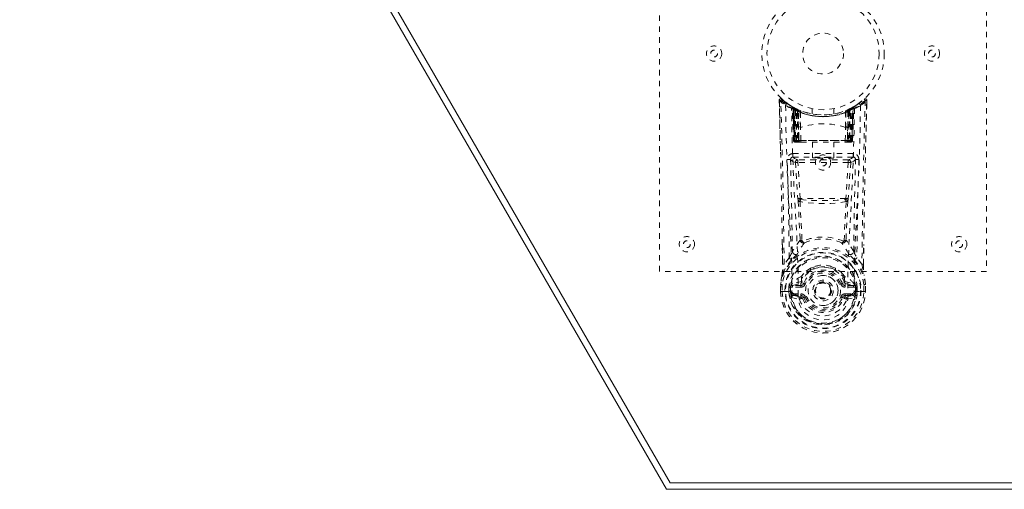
# Model space of a CAD drawing. Header units: inches. Extents: x 3.6 to 63.1, y 18.2 to 38.8.
# Tile 1 of 5: x 3.6 to 21.7, y 18.2 to 26.8. Entities that reach past the tile are written whole.
import ezdxf

# ---------------------------------------------------------------- set-up
doc = ezdxf.new("R2010")
doc.units = ezdxf.units.IN
doc.header["$MEASUREMENT"] = 0
doc.linetypes.add('SLD-Dashed', pattern=[0.075, 0.05, -0.025])
doc.linetypes.add('SLD-Solid', pattern=[0])

msp = doc.modelspace()

# ---------------------------------------------------------------- linework, layer by layer
at = {"color": 7, "linetype": 'SLD-Solid', "lineweight": 15}
for p, q in [((15.48, 18.205), (3.605, 38.773)), ((3.809, 38.655), (15.548, 18.323)), ((15.548, 18.323), (3.809, 38.655)), ((15.548, 18.323), (51.161, 18.323)), ((51.161, 18.323), (15.548, 18.323)), ((51.23, 18.205), (15.48, 18.205))]:
    msp.add_line(p, q, dxfattribs=at)
at = {"color": 7, "linetype": 'SLD-Dashed', "lineweight": 0}
for p, q in [((15.355, 22.205), (15.355, 30.205)), ((21.355, 30.205), (21.355, 22.205)), ((17.55, 25.295), (17.549, 25.345)), ((17.551, 25.345), (17.552, 25.295)), ((17.573, 24.421), (17.553, 25.338)), ((19.157, 25.299), (19.159, 25.345)), ((19.159, 25.298), (19.16, 25.345)), ((17.789, 25.229), (17.776, 25.237)), ((17.795, 25.225), (17.782, 25.232)), ((17.789, 25.229), (17.789, 25.229)), ((17.804, 25.204), (17.791, 25.212)), ((17.812, 24.609), (17.791, 25.212)), ((17.792, 25.227), (17.792, 25.227)), ((17.804, 25.204), (17.825, 24.609)), ((17.825, 24.609), (17.804, 25.204)), ((17.804, 25.204), (17.804, 25.204)), ((17.807, 25.219), (17.807, 25.219)), ((17.872, 25.186), (17.807, 25.219)), ((17.823, 25.197), (17.843, 24.605)), ((17.889, 25.16), (17.823, 25.194)), ((17.843, 24.609), (17.823, 25.194)), ((17.851, 25.164), (17.863, 25.19)), ((17.851, 25.164), (17.851, 24.609)), ((17.869, 25.155), (17.851, 25.164)), ((17.864, 25.157), (17.883, 25.149)), ((17.865, 24.609), (17.864, 25.157)), ((17.869, 25.155), (17.881, 25.181)), ((17.869, 24.609), (17.869, 25.155)), ((17.874, 25.185), (17.872, 25.186)), ((17.881, 25.181), (17.874, 25.185)), ((17.883, 25.149), (17.895, 25.175)), ((17.883, 25.149), (17.883, 24.609)), ((17.902, 25.141), (17.883, 25.149)), ((17.883, 25.149), (17.883, 24.609)), ((17.889, 25.16), (17.891, 25.159)), ((17.908, 24.609), (17.889, 25.16)), ((17.891, 25.159), (17.908, 24.659)), ((17.894, 25.175), (17.913, 25.167)), ((17.902, 25.141), (17.913, 25.167)), ((17.902, 24.609), (17.902, 25.141)), ((17.94, 25.128), (17.936, 25.129)), ((17.938, 24.852), (17.936, 25.129)), ((17.944, 25.154), (17.94, 25.156)), ((18.155, 25.194), (18.155, 25.097)), ((18.555, 25.097), (18.555, 25.194)), ((18.77, 25.156), (18.765, 25.154)), ((18.773, 25.129), (18.769, 25.128)), ((18.773, 25.129), (18.771, 24.852)), ((18.796, 25.167), (18.815, 25.175)), ((18.82, 25.16), (18.801, 24.609)), ((18.801, 24.659), (18.819, 25.159)), ((18.827, 25.149), (18.808, 25.141)), ((18.808, 25.141), (18.808, 24.609)), ((18.819, 25.159), (18.82, 25.16)), ((18.887, 25.194), (18.82, 25.16)), ((18.826, 25.149), (18.845, 25.157)), ((18.826, 24.609), (18.827, 25.149)), ((18.826, 24.609), (18.826, 25.149)), ((18.833, 25.183), (18.845, 25.157)), ((18.837, 25.186), (18.836, 25.185)), ((18.902, 25.219), (18.837, 25.186)), ((18.859, 25.164), (18.84, 25.155)), ((18.84, 25.155), (18.84, 24.609)), ((18.845, 25.157), (18.845, 24.609)), ((18.858, 24.609), (18.859, 25.164)), ((18.864, 24.605), (18.886, 25.197)), ((18.866, 24.609), (18.887, 25.194)), ((18.905, 25.204), (18.884, 24.609)), ((18.884, 24.609), (18.905, 25.204)), ((18.898, 24.609), (18.919, 25.212)), ((18.902, 25.219), (18.902, 25.219)), ((18.919, 25.212), (18.905, 25.204)), ((18.905, 25.204), (18.905, 25.204)), ((18.917, 25.227), (18.917, 25.227)), ((18.933, 25.237), (18.92, 25.229)), ((18.92, 25.229), (18.92, 25.229)), ((19.027, 25.3), (19.009, 25.281)), ((17.94, 25.128), (17.943, 24.85)), ((18.767, 24.85), (18.769, 25.128)), ((17.941, 24.85), (17.943, 24.85)), ((17.948, 24.606), (17.941, 24.85)), ((18.762, 24.606), (18.768, 24.85)), ((18.767, 24.85), (18.768, 24.85)), ((17.812, 24.609), (17.825, 24.609)), ((17.843, 24.609), (17.908, 24.609)), ((17.851, 24.609), (17.869, 24.609)), ((17.883, 24.609), (17.865, 24.609)), ((18.84, 24.609), (17.869, 24.609)), ((17.883, 24.609), (17.902, 24.609)), ((17.883, 24.609), (18.826, 24.609)), ((18.808, 24.609), (17.902, 24.609)), ((17.909, 24.609), (17.908, 24.609)), ((17.909, 24.609), (17.909, 24.607)), ((18.801, 24.609), (18.8, 24.609)), ((18.8, 24.607), (18.8, 24.609)), ((18.801, 24.609), (18.866, 24.609)), ((18.808, 24.609), (18.826, 24.609)), ((18.845, 24.609), (18.826, 24.609)), ((18.84, 24.609), (18.858, 24.609)), ((18.866, 24.609), (18.866, 24.609)), ((18.884, 24.609), (18.898, 24.609)), ((17.852, 24.58), (17.865, 24.58)), ((17.855, 24.58), (17.865, 24.58)), ((17.873, 24.58), (17.864, 24.581)), ((17.865, 24.58), (17.866, 24.58)), ((17.873, 24.58), (17.931, 24.58)), ((17.924, 24.58), (17.902, 24.58)), ((17.938, 24.58), (17.954, 24.58)), ((17.938, 24.58), (17.938, 24.58)), ((17.954, 24.58), (18.755, 24.58)), ((18.16, 24.58), (18.16, 24.289)), ((18.55, 24.289), (18.55, 24.58)), ((18.755, 24.58), (18.771, 24.58)), ((18.771, 24.58), (18.772, 24.58)), ((18.778, 24.58), (18.836, 24.58)), ((18.807, 24.58), (18.778, 24.58)), ((18.807, 24.58), (18.807, 24.58)), ((18.807, 24.58), (18.826, 24.58)), ((18.843, 24.58), (18.844, 24.58)), ((18.844, 24.58), (18.854, 24.58)), ((18.844, 24.58), (18.858, 24.58)), ((17.803, 24.368), (17.803, 24.306)), ((18.906, 24.368), (17.803, 24.368)), ((17.803, 24.306), (18.906, 24.306)), ((17.891, 24.253), (17.891, 24.208)), ((18.819, 24.253), (17.891, 24.253)), ((18.819, 24.253), (18.819, 24.208)), ((18.906, 24.306), (18.906, 24.368)), ((17.846, 24.206), (17.893, 23.541)), ((18.819, 24.208), (17.891, 24.208)), ((17.937, 23.545), (17.891, 24.208)), ((18.819, 24.208), (18.772, 23.545)), ((18.863, 24.206), (18.817, 23.541)), ((18.819, 24.208), (18.863, 24.206)), ((18.772, 23.545), (17.937, 23.545)), ((17.61, 22.335), (17.606, 22.696)), ((17.969, 22.773), (17.969, 22.773)), ((18.741, 22.773), (18.741, 22.773)), ((19.099, 22.335), (19.103, 22.68)), ((17.733, 22.454), (17.64, 22.339)), ((19.069, 22.339), (18.976, 22.454)), ((18.202, 22.292), (18.127, 22.264)), ((18.582, 22.264), (18.508, 22.292)), ((21.355, 22.205), (15.355, 22.205)), ((18.001, 22.166), (17.952, 22.112)), ((17.958, 22.067), (17.957, 22.019)), ((18.757, 22.112), (18.708, 22.166)), ((18.751, 22.067), (18.753, 22.019)), ((17.574, 21.835), (17.575, 21.963)), ((17.575, 21.967), (17.575, 21.963)), ((17.577, 21.963), (17.576, 21.835)), ((17.605, 21.962), (17.604, 21.839)), ((17.725, 21.84), (17.726, 21.914)), ((17.755, 21.912), (17.726, 21.914)), ((17.755, 21.912), (17.755, 21.84)), ((17.76, 21.926), (17.756, 21.912)), ((17.76, 21.926), (17.76, 21.841)), ((17.76, 21.926), (17.76, 21.926)), ((17.957, 22.019), (17.79, 21.982)), ((17.794, 21.946), (17.946, 21.983)), ((17.794, 21.946), (17.794, 21.916)), ((17.946, 21.946), (17.794, 21.946)), ((17.946, 21.916), (17.794, 21.916)), ((17.946, 21.983), (17.959, 22)), ((17.946, 21.946), (17.946, 21.983)), ((17.946, 21.916), (17.946, 21.946)), ((17.959, 22), (18.002, 21.984)), ((18.708, 21.984), (18.75, 22)), ((18.75, 22), (18.763, 21.983)), ((18.753, 22.019), (18.92, 21.982)), ((18.763, 21.946), (18.763, 21.983)), ((18.763, 21.983), (18.916, 21.946)), ((18.916, 21.946), (18.763, 21.946)), ((18.763, 21.916), (18.763, 21.946)), ((18.916, 21.916), (18.763, 21.916)), ((18.916, 21.916), (18.916, 21.946)), ((18.954, 21.912), (18.949, 21.926)), ((18.949, 21.926), (18.95, 21.841)), ((18.949, 21.926), (18.949, 21.926)), ((18.984, 21.914), (18.954, 21.912)), ((18.954, 21.84), (18.954, 21.912)), ((18.984, 21.914), (18.984, 21.914)), ((18.984, 21.914), (18.984, 21.84)), ((19.105, 21.839), (19.104, 21.962)), ((19.134, 21.835), (19.133, 21.963)), ((19.134, 21.963), (19.134, 21.967)), ((19.135, 21.835), (19.134, 21.963)), ((17.575, 21.835), (17.578, 21.835)), ((17.578, 21.835), (17.605, 21.835)), ((17.605, 21.835), (17.623, 21.835)), ((17.623, 21.836), (17.641, 21.836)), ((17.623, 21.835), (17.623, 21.836)), ((17.641, 21.836), (17.783, 21.836)), ((17.755, 21.84), (17.725, 21.84)), ((17.725, 21.84), (17.725, 21.84)), ((17.76, 21.841), (17.755, 21.84)), ((17.762, 21.762), (17.755, 21.84)), ((17.777, 21.727), (17.918, 21.694)), ((17.807, 21.794), (17.807, 21.764)), ((17.807, 21.794), (17.946, 21.794)), ((17.946, 21.734), (17.807, 21.764)), ((17.807, 21.764), (17.946, 21.764)), ((17.946, 21.794), (17.946, 21.764)), ((17.946, 21.764), (17.946, 21.734)), ((18.002, 21.725), (17.974, 21.715)), ((18.511, 21.855), (18.511, 21.851)), ((18.735, 21.715), (18.708, 21.725)), ((18.763, 21.764), (18.763, 21.794)), ((18.763, 21.794), (18.903, 21.794)), ((18.763, 21.734), (18.763, 21.764)), ((18.903, 21.764), (18.763, 21.734)), ((18.763, 21.764), (18.903, 21.764)), ((18.791, 21.694), (18.932, 21.727)), ((18.903, 21.764), (18.903, 21.794)), ((18.926, 21.836), (19.068, 21.836)), ((18.926, 21.83), (18.927, 21.836)), ((18.95, 21.841), (18.954, 21.84)), ((18.984, 21.84), (18.954, 21.84)), ((18.984, 21.84), (18.984, 21.84)), ((19.068, 21.836), (19.087, 21.836)), ((19.087, 21.836), (19.087, 21.835)), ((19.087, 21.835), (19.105, 21.835)), ((19.105, 21.835), (19.131, 21.835)), ((19.131, 21.835), (19.135, 21.835))]:
    msp.add_line(p, q, dxfattribs=at)
at = {"color": 7, "linetype": 'SLD-Dashed', "lineweight": 0, "flags": 128}
for points in [[(19.135, 24.377), (19.136, 24.451), (19.14, 24.623), (19.145, 24.833), (19.15, 25.08), (19.156, 25.338)], [(17.667, 25.252), (17.674, 24.798), (17.687, 24.349), (17.704, 23.906), (17.725, 23.47), (17.756, 22.904), (17.779, 22.357), (17.783, 21.83)], [(17.9, 21.764), (17.896, 22.294), (17.872, 22.843), (17.84, 23.41), (17.817, 23.847), (17.799, 24.292), (17.785, 24.742), (17.777, 25.196)], [(17.798, 25.224), (17.792, 25.227), (17.789, 25.229)], [(17.821, 25.201), (17.816, 25.212), (17.81, 25.217)], [(17.863, 25.188), (17.855, 25.193), (17.847, 25.198)], [(17.864, 25.157), (17.869, 25.167), (17.873, 25.176), (17.876, 25.182), (17.877, 25.183)], [(17.894, 25.175), (17.894, 25.173), (17.891, 25.168), (17.887, 25.159), (17.883, 25.149)], [(18.808, 25.141), (18.803, 25.151), (18.8, 25.16), (18.797, 25.165), (18.796, 25.167)], [(18.932, 25.196), (18.924, 24.742), (18.911, 24.292), (18.892, 23.847), (18.869, 23.41), (18.837, 22.843), (18.813, 22.294), (18.809, 21.764)], [(18.814, 25.175), (18.815, 25.173), (18.818, 25.167), (18.821, 25.159), (18.826, 25.149)], [(18.827, 25.149), (18.822, 25.159), (18.818, 25.168), (18.816, 25.173), (18.815, 25.175)], [(18.84, 25.155), (18.836, 25.165), (18.832, 25.174), (18.829, 25.179), (18.828, 25.181)], [(18.859, 25.164), (18.854, 25.173), (18.85, 25.182), (18.847, 25.188), (18.846, 25.19)], [(18.862, 25.198), (18.854, 25.193), (18.847, 25.188)], [(19.042, 25.252), (19.035, 24.798), (19.023, 24.349), (19.005, 23.906), (18.984, 23.47), (18.953, 22.904), (18.931, 22.357), (18.926, 21.83)], [(17.908, 24.659), (17.908, 24.772), (17.912, 24.828), (17.918, 24.854), (17.922, 24.859), (17.925, 24.861), (17.926, 24.861), (17.928, 24.861), (17.931, 24.859), (17.934, 24.857), (17.938, 24.852)], [(17.938, 24.852), (17.94, 24.85), (17.94, 24.85), (17.941, 24.85), (17.941, 24.85)], [(18.768, 24.85), (18.768, 24.85), (18.769, 24.85), (18.77, 24.85), (18.771, 24.852)], [(18.771, 24.852), (18.776, 24.857), (18.778, 24.859), (18.781, 24.861), (18.783, 24.861), (18.784, 24.861), (18.787, 24.859), (18.791, 24.854), (18.798, 24.828), (18.802, 24.772), (18.801, 24.659)], [(17.851, 24.609), (17.836, 24.609), (17.823, 24.609), (17.815, 24.609), (17.812, 24.609), (17.812, 24.609)], [(17.825, 24.609), (17.829, 24.609), (17.838, 24.609), (17.85, 24.609), (17.865, 24.609)], [(17.883, 24.609), (17.867, 24.609), (17.86, 24.609), (17.854, 24.609), (17.849, 24.609), (17.845, 24.609), (17.843, 24.609), (17.843, 24.609)], [(17.908, 24.659), (17.908, 24.659), (17.909, 24.609)], [(17.948, 24.606), (18.15, 24.606), (18.355, 24.606), (18.56, 24.606), (18.762, 24.606)], [(18.8, 24.609), (18.801, 24.659), (18.801, 24.659)], [(18.866, 24.609), (18.866, 24.609), (18.864, 24.609), (18.86, 24.609), (18.855, 24.609), (18.849, 24.609), (18.842, 24.609), (18.826, 24.609)], [(18.845, 24.609), (18.859, 24.609), (18.872, 24.609), (18.881, 24.609), (18.884, 24.609)], [(18.898, 24.609), (18.897, 24.609), (18.895, 24.609), (18.886, 24.609), (18.873, 24.609), (18.858, 24.609)], [(17.758, 24.26), (17.787, 24.232), (17.846, 24.206)], [(17.758, 24.26), (17.778, 23.416), (17.792, 22.574)], [(17.891, 24.253), (17.832, 24.279), (17.803, 24.306)], [(18.906, 24.306), (18.877, 24.279), (18.819, 24.253)], [(18.863, 24.206), (18.923, 24.232), (18.951, 24.26)], [(18.918, 22.574), (18.931, 23.416), (18.951, 24.26)], [(17.891, 24.208), (17.875, 24.207), (17.861, 24.206), (17.851, 24.206), (17.846, 24.206)], [(17.893, 23.541), (17.897, 23.542), (17.907, 23.542), (17.922, 23.544), (17.937, 23.545)], [(17.893, 23.541), (17.895, 23.519), (17.898, 23.498)], [(17.942, 23.523), (17.939, 23.534), (17.937, 23.545)], [(18.772, 23.545), (18.77, 23.534), (18.767, 23.523)], [(18.772, 23.545), (18.787, 23.544), (18.802, 23.542), (18.812, 23.542), (18.817, 23.541)], [(18.812, 23.498), (18.814, 23.519), (18.817, 23.541)], [(17.898, 23.498), (17.916, 23.139), (17.934, 22.787)], [(18.778, 23.488), (18.639, 23.464), (18.497, 23.455), (18.355, 23.453), (18.212, 23.455), (18.071, 23.464), (17.932, 23.488)], [(17.932, 23.488), (17.951, 23.127), (17.969, 22.773)], [(18.741, 22.773), (18.758, 23.127), (18.778, 23.488)], [(18.812, 23.498), (18.793, 23.139), (18.776, 22.787)], [(17.933, 22.78), (17.859, 22.682), (17.792, 22.574)], [(17.933, 22.78), (17.935, 22.77), (17.939, 22.761), (17.945, 22.754), (17.952, 22.75), (17.959, 22.749), (17.967, 22.75), (17.974, 22.755), (17.979, 22.761)], [(18.73, 22.761), (18.736, 22.755), (18.743, 22.75), (18.75, 22.749), (18.758, 22.75), (18.765, 22.754), (18.77, 22.761), (18.775, 22.77), (18.777, 22.78)], [(18.918, 22.574), (18.851, 22.682), (18.777, 22.78)], [(17.609, 22.697), (17.61, 22.576), (17.612, 22.337)], [(19.098, 22.337), (19.099, 22.571), (19.1, 22.681)], [(17.776, 22.419), (17.677, 22.294), (17.603, 22.144)], [(17.886, 22.526), (17.881, 22.52), (17.873, 22.512)], [(18.837, 22.512), (18.828, 22.52), (18.824, 22.526)], [(18.933, 22.419), (19.034, 22.29), (19.107, 22.144)], [(18.127, 22.264), (18.029, 22.197), (18.001, 22.166)], [(18.708, 22.166), (18.681, 22.197), (18.582, 22.264)], [(17.603, 22.144), (17.586, 22.056), (17.575, 21.967)], [(17.603, 22.144), (17.601, 22.138), (17.601, 22.133)], [(19.109, 22.133), (19.108, 22.138), (19.107, 22.144)], [(19.134, 21.967), (19.123, 22.056), (19.107, 22.144)], [(17.605, 21.962), (17.599, 21.963), (17.594, 21.964), (17.589, 21.965), (17.585, 21.965), (17.581, 21.966), (17.578, 21.966), (17.576, 21.967), (17.575, 21.967)], [(17.575, 21.963), (17.575, 21.963), (17.576, 21.963), (17.579, 21.963), (17.582, 21.963), (17.587, 21.963), (17.593, 21.962), (17.599, 21.962), (17.605, 21.962)], [(17.755, 21.912), (17.756, 21.912), (17.756, 21.912)], [(17.794, 21.916), (17.776, 21.918), (17.76, 21.926)], [(17.79, 21.982), (17.783, 21.974), (17.767, 21.96)], [(18.03, 21.974), (18.025, 21.976), (18.019, 21.978), (18.015, 21.98), (18.01, 21.981), (18.007, 21.982), (18.004, 21.983), (18.002, 21.984), (18.002, 21.984)], [(18.679, 21.974), (18.685, 21.976), (18.69, 21.978), (18.695, 21.98), (18.699, 21.981), (18.703, 21.982), (18.705, 21.983), (18.707, 21.984), (18.708, 21.984)], [(18.753, 22.019), (18.752, 22.007), (18.75, 22), (18.75, 22)], [(18.949, 21.926), (18.933, 21.918), (18.916, 21.916)], [(18.942, 21.96), (18.936, 21.965), (18.92, 21.982)], [(18.954, 21.912), (18.954, 21.912), (18.954, 21.912)], [(19.134, 21.967), (19.133, 21.967), (19.131, 21.966), (19.128, 21.966), (19.125, 21.965), (19.12, 21.965), (19.115, 21.964), (19.11, 21.963), (19.104, 21.962)], [(19.104, 21.962), (19.111, 21.962), (19.117, 21.962), (19.122, 21.963), (19.127, 21.963), (19.131, 21.963), (19.133, 21.963), (19.134, 21.963), (19.134, 21.963)], [(17.604, 21.839), (17.598, 21.839), (17.592, 21.839), (17.586, 21.839), (17.581, 21.838), (17.578, 21.839), (17.575, 21.839), (17.574, 21.838), (17.575, 21.835)], [(17.765, 21.777), (17.784, 21.789), (17.807, 21.794)], [(17.783, 21.83), (17.783, 21.833), (17.783, 21.836)], [(17.783, 21.83), (17.788, 21.821), (17.795, 21.812)], [(17.9, 21.764), (17.898, 21.764), (17.896, 21.765)], [(18.809, 21.764), (18.807, 21.682), (18.787, 21.6), (18.749, 21.522), (18.693, 21.452), (18.623, 21.393), (18.54, 21.349), (18.449, 21.322), (18.355, 21.313), (18.26, 21.322), (18.17, 21.35), (18.087, 21.394), (18.016, 21.452), (17.961, 21.522), (17.923, 21.6), (17.902, 21.682), (17.9, 21.764)], [(17.974, 21.715), (17.967, 21.727), (17.963, 21.731), (17.959, 21.733), (17.955, 21.734), (17.951, 21.734), (17.941, 21.733), (17.932, 21.729), (17.924, 21.724), (17.92, 21.72), (17.918, 21.714), (17.918, 21.696)], [(17.974, 21.715), (17.972, 21.714), (17.966, 21.712), (17.958, 21.709), (17.948, 21.705), (17.938, 21.701), (17.929, 21.698), (17.922, 21.695), (17.918, 21.694)], [(18.03, 21.735), (18.025, 21.733), (18.019, 21.731), (18.015, 21.73), (18.01, 21.728), (18.007, 21.727), (18.004, 21.726), (18.002, 21.725), (18.002, 21.725)], [(18.679, 21.735), (18.685, 21.733), (18.69, 21.731), (18.695, 21.73), (18.699, 21.728), (18.703, 21.727), (18.705, 21.726), (18.707, 21.725), (18.708, 21.725)], [(18.792, 21.696), (18.793, 21.709), (18.79, 21.718), (18.788, 21.722), (18.785, 21.725), (18.777, 21.729), (18.767, 21.733), (18.757, 21.734), (18.751, 21.733), (18.746, 21.73), (18.74, 21.724), (18.735, 21.715)], [(18.735, 21.715), (18.737, 21.714), (18.743, 21.712), (18.751, 21.709), (18.761, 21.705), (18.772, 21.701), (18.781, 21.698), (18.787, 21.695), (18.791, 21.694)], [(18.813, 21.765), (18.811, 21.764), (18.809, 21.764)], [(18.903, 21.794), (18.925, 21.789), (18.945, 21.777)], [(18.926, 21.83), (18.921, 21.821), (18.914, 21.812)], [(19.135, 21.835), (19.135, 21.838), (19.134, 21.839), (19.132, 21.839), (19.128, 21.838), (19.123, 21.839), (19.118, 21.839), (19.112, 21.839), (19.105, 21.839)]]:
    msp.add_lwpolyline(points, dxfattribs=at)
at = {"color": 7, "linetype": 'SLD-Dashed', "lineweight": 0}
for centre, radius in [((18.355, 26.205), 1.125), ((18.355, 26.205), 1.03), ((18.355, 26.205), 0.375), ((16.355, 26.205), 0.14), ((16.355, 26.205), 0.0625), ((20.355, 26.205), 0.14), ((20.355, 26.205), 0.0625), ((18.355, 24.205), 0.14), ((18.355, 24.205), 0.0625), ((15.855, 22.705), 0.14), ((20.855, 22.705), 0.14), ((15.855, 22.705), 0.0625), ((20.855, 22.705), 0.0625), ((18.355, 21.855), 0.7), ((18.355, 21.855), 0.69), ((18.355, 21.855), 0.623), ((18.355, 21.855), 0.32), ((18.355, 21.855), 0.275), ((18.355, 21.855), 0.188), ((18.355, 21.855), 0.156), ((18.355, 21.855), 0.142), ((18.355, 21.855), 0.139), ((18.355, 21.855), 0.138)]:
    msp.add_circle(centre, radius, dxfattribs=at)
for centre, radius, start, end in [((17.579, 25.345), 0.03, 47.9291, 181.4928), ((17.588, 24.716), 0.63, 90.8113, 93.542), ((18.339, 26.229), 1.185, 228.2245, 235.5019), ((17.988, 24.991), 0.542, 135.8937, 139.0397), ((-126.001, 20.934), 143.648, 0.56041, 1.75991), ((18.355, 26.206), 1.158, 227.9756, 312.0241), ((18.35, 26.198), 1.119, 228.0236, 235.413), ((17.956, 25.69), 0.483, 223.7152, 237.8687), ((18.366, 26.19), 1.109, 304.5548, 311.8127), ((18.371, 26.228), 1.185, 304.496, 311.7778), ((169.133, 20.804), 150.072, 178.26579, 179.41395), ((19.13, 25.345), 0.03, 358.507, 132.0711), ((18.152, 24.469), 1.314, 41.8848, 43.1817), ((19.142, 25.252), 0.0941, 78.6429, 97.0037), ((-120.043, 21.058), 137.659, 0.68191, 1.76381), ((17.697, 25.252), 0.03, 55.9382, 180.2026), ((18.34, 26.443), 1.368, 240.5354, 245.6797), ((18.355, 26.205), 1.128, 235.3893, 240.5512), ((17.761, 25.211), 0.03, 1.9832, 59.1138), ((17.818, 25.184), 0.043, 114.3112, 163.043), ((18.355, 26.236), 1.19, 240.9438, 299.0562), ((17.763, 25.212), 0.0272, 359.2965, 40.3111), ((18.278, 26.066), 0.969, 239.6316, 243.7749), ((17.774, 25.203), 0.0299, 1.7864, 59.8675), ((17.774, 25.203), 0.0299, 1.9077, 59.885), ((18.306, 25.792), 0.776, 228.365, 234.085), ((18.355, 26.205), 1.128, 240.552, 299.448), ((18.303, 25.782), 0.763, 229.2445, 234.9629), ((17.793, 25.193), 0.0299, 1.8068, 60.9298), ((18.354, 26.204), 1.127, 240.951, 245.9075), ((18.302, 25.775), 0.754, 230.4473, 236.1399), ((18.355, 26.203), 1.155, 245.1323, 294.8677), ((17.859, 25.159), 0.0297, 1.5015, 64.5556), ((17.861, 25.158), 0.0297, 1.509, 64.6537), ((18.355, 26.203), 1.155, 245.9282, 294.0718), ((18.298, 25.737), 0.707, 234.8581, 239.2251), ((18.355, 26.203), 1.155, 246.9084, 293.0916), ((17.906, 25.147), 0.0346, 329.0831, 15.1568), ((17.91, 25.145), 0.0349, 329.3499, 15.0833), ((18.799, 25.145), 0.0349, 164.9274, 210.6396), ((18.803, 25.147), 0.0346, 164.8469, 210.9084), ((18.412, 25.737), 0.707, 300.7739, 305.1416), ((18.476, 25.941), 0.837, 293.593, 295.4293), ((18.358, 26.199), 1.121, 294.0804, 299.0617), ((18.848, 25.158), 0.0297, 115.3456, 178.4954), ((18.85, 25.159), 0.0297, 115.4447, 178.4982), ((18.406, 25.776), 0.755, 303.8663, 309.5476), ((18.406, 25.784), 0.765, 305.0441, 310.7488), ((18.405, 25.79), 0.773, 305.9068, 311.6432), ((18.431, 26.067), 0.97, 296.2259, 300.3677), ((18.917, 25.193), 0.0299, 119.0996, 178.1907), ((18.917, 25.193), 0.03, 119.062, 163.2332), ((18.935, 25.203), 0.03, 120.1215, 178.0859), ((18.935, 25.203), 0.0299, 120.1275, 178.2152), ((18.355, 26.205), 1.128, 299.4484, 304.611), ((18.891, 25.184), 0.0429, 16.9257, 65.7185), ((18.949, 25.211), 0.03, 120.8832, 178.0157), ((18.946, 25.212), 0.0272, 139.6889, 180.7035), ((18.369, 26.442), 1.368, 294.3197, 299.4652), ((19.012, 25.252), 0.03, 359.8124, 124.0468), ((157.056, 21.052), 137.962, 178.23621, 179.32373), ((18.355, 26.168), 1.12, 248.2839, 291.7162), ((18.355, 23.584), 1.332, 71.9765, 108.0232), ((17.842, 24.61), 0.03, 181.9934, 269.996), ((17.876, 24.658), 0.0807, 218.1999, 252.5517), ((17.855, 24.61), 0.03, 181.9293, 269.9277), ((17.871, 24.608), 0.0276, 179.1236, 257.2313), ((18.299, 24.601), 0.435, 179.0679, 182.8869), ((18.293, 24.601), 0.424, 179.0336, 182.9445), ((18.338, 24.601), 0.455, 179.1101, 182.7566), ((18.323, 24.601), 0.439, 179.0636, 182.8401), ((18.362, 24.601), 0.461, 179.1101, 182.7101), ((17.938, 24.609), 0.0299, 181.804, 269.8256), ((17.943, 25.136), 0.53, 266.3907, 270.5178), ((17.939, 24.609), 0.0295, 183.4626, 269.0193), ((17.98, 24.601), 0.0334, 170.2434, 218.8744), ((18.729, 24.601), 0.0334, 321.1156, 9.7666), ((18.767, 25.136), 0.53, 269.4822, 273.6094), ((18.771, 24.609), 0.0295, 271.0002, 356.5203), ((18.771, 24.609), 0.0299, 270.1789, 358.1915), ((18.346, 24.601), 0.461, 357.2939, 0.8905), ((18.385, 24.601), 0.441, 357.1636, 0.928), ((18.371, 24.601), 0.455, 357.2457, 0.8923), ((18.832, 24.615), 0.0354, 260.9585, 350.2117), ((18.836, 24.61), 0.03, 270.0611, 358.0707), ((18.416, 24.601), 0.425, 357.0578, 0.9641), ((18.411, 24.601), 0.434, 357.1093, 0.9358), ((18.854, 24.61), 0.03, 270.029, 358.0309), ((18.834, 24.658), 0.0807, 287.4461, 321.8017), ((18.868, 24.61), 0.03, 270.004, 358.0044), ((17.872, 24.601), 0.0218, 247.3923, 275.2245), ((17.803, 24.264), 0.105, 89.8851, 181.4321), ((17.721, 23.935), 0.327, 83.536, 94.0536), ((-83.511, 21.388), 101.25, 0.60356, 1.62605), ((17.803, 24.261), 0.045, 89.8881, 181.4222), ((17.891, 24.208), 0.0451, 90.3588, 183.0908), ((18.818, 24.208), 0.0451, 356.9075, 89.6293), ((18.907, 24.264), 0.105, 358.5864, 90.097), ((18.906, 24.261), 0.045, 358.5777, 90.112), ((18.988, 23.935), 0.326, 85.9336, 96.4768), ((120.247, 21.387), 101.276, 178.37405, 179.39627), ((17.94, 23.476), 0.0477, 87.4377, 152.2356), ((18.208, 23.427), 0.283, 160.1737, 167.6068), ((18.355, 28.348), 4.842, 265.1094, 274.8902), ((18.77, 23.476), 0.0476, 27.7589, 92.5669), ((18.505, 23.429), 0.279, 12.3386, 19.8799), ((17.926, 23.532), 0.0441, 230.1851, 277.6282), ((18.783, 23.532), 0.0441, 262.3775, 309.8082), ((17.92, 22.785), 0.0135, 335.6256, 7.2376), ((17.993, 22.787), 0.0605, 186.6651, 290.1509), ((17.964, 22.814), 0.0407, 221.3922, 276.0545), ((18.355, 21.859), 0.977, 67.4211, 112.5686), ((18.355, 21.942), 0.859, 66.6048, 113.3943), ((18.717, 22.787), 0.0605, 249.8488, 353.3352), ((18.745, 22.814), 0.0408, 263.9507, 318.5805), ((18.789, 22.785), 0.0133, 172.8423, 204.511), ((18.355, 21.855), 0.787, 8.1858, 171.8142), ((18.355, 21.855), 0.758, 8.1858, 171.8142), ((19.026, 21.953), 1.277, 142.4875, 153.3052), ((17.984, 22.777), 0.0161, 192.2802, 252.6776), ((18.026, 22.778), 0.0498, 199.5581, 255.0335), ((18.683, 22.778), 0.0498, 284.9649, 340.4414), ((17.686, 21.955), 1.273, 26.6779, 37.5288), ((18.725, 22.777), 0.0161, 287.3342, 347.7653), ((18.355, 21.855), 0.632, 5.3576, 174.6424), ((16.567, 23.1), 1.333, 331.0192, 336.7417), ((17.897, 22.61), 0.226, 223.4642, 237.5585), ((18.355, 21.855), 0.602, 5.5122, 174.4878), ((19.498, 20.714), 2.424, 132.1305, 135.2898), ((17.852, 22.577), 0.0605, 182.4464, 303.6196), ((18.857, 22.577), 0.0605, 236.3806, 357.5529), ((17.212, 20.715), 2.422, 44.7094, 47.8703), ((20.142, 23.1), 1.333, 203.258, 208.9802), ((18.819, 22.601), 0.215, 302.0796, 316.8969), ((16.299, 22.295), 1.312, 352.9097, 1.7783), ((13.48, 23.032), 4.217, 347.8424, 350.5475), ((17.632, 22.286), 0.0537, 81.0735, 113.5749), ((18.355, 21.866), 0.417, 18.6623, 161.3014), ((18.16, 22.253), 0.0346, 162.6957, 217.8368), ((18.355, 21.824), 0.465, 61.4418, 118.5597), ((18.355, 21.917), 0.405, 67.6958, 112.1087), ((18.549, 22.253), 0.0346, 322.1649, 17.3068), ((19.078, 22.286), 0.0537, 66.4232, 98.9278), ((23.222, 23.03), 4.21, 189.4505, 192.1603), ((20.415, 22.295), 1.316, 178.2332, 187.0742), ((18.956, 21.841), 1.386, 167.8615, 174.9722), ((18.134, 21.719), 0.433, 114.7987, 142.5935), ((17.869, 22.078), 0.0897, 352.8504, 22.4161), ((18.355, 21.824), 0.465, 118.5172, 148.4794), ((18.355, 21.855), 0.376, 20.1713, 159.8287), ((18.355, 21.855), 0.346, 20.1712, 159.8288), ((18.355, 21.855), 0.275, 90, 270), ((18.355, 21.855), 0.275, 270, 90), ((18.355, 21.824), 0.464, 31.5041, 61.5007), ((18.832, 22.079), 0.0815, 156.0577, 188.6762), ((18.579, 21.724), 0.427, 37.2047, 65.4029), ((17.755, 21.841), 1.385, 5.0251, 12.1412), ((17.89, 21.916), 0.131, 160.0088, 175.4854), ((17.793, 21.976), 0.0304, 210.7894, 270.6168), ((17.946, 22.005), 0.059, 270, 339.8287), ((17.946, 22.005), 0.089, 270.0004, 339.8278), ((18.024, 22.019), 0.0673, 179.7815, 196.5151), ((18.355, 21.855), 0.157, 84.1567, 107.2456), ((18.763, 22.005), 0.089, 200.1711, 270), ((18.763, 22.005), 0.059, 200.1713, 270), ((18.916, 21.976), 0.0304, 269.3841, 329.2097), ((18.858, 21.924), 0.0913, 1.1128, 23.3898), ((18.355, 21.855), 0.781, 181.2987, 358.7132), ((18.355, 21.855), 0.78, 181.4115, 358.5885), ((18.355, 21.855), 0.751, 181.2112, 358.7888), ((18.355, 21.855), 0.63, 181.3319, 358.6681), ((18.355, 21.855), 0.595, 181.3275, 187.5324), ((18.355, 21.855), 0.6, 190.4653, 358.6279), ((17.99, 21.807), 0.227, 187.5978, 200.4174), ((17.806, 21.734), 0.0298, 88.4987, 192.2545), ((18.355, 21.815), 0.572, 177.9355, 2.0645), ((17.916, 21.938), 0.175, 226.4376, 263.5811), ((17.947, 21.704), 0.03, 90.8925, 199.8078), ((18.355, 21.855), 0.465, 200.2061, 339.7911), ((17.946, 21.705), 0.089, 20.1716, 90.0002), ((17.946, 21.705), 0.059, 20.1713, 90), ((17.946, 21.705), 0.0298, 19.9089, 90.2823), ((18.355, 21.855), 0.405, 200.1906, 339.8094), ((18.355, 21.855), 0.376, 200.1713, 339.8287), ((18.355, 21.855), 0.346, 200.1713, 339.8287), ((18.763, 21.705), 0.089, 89.9993, 159.8296), ((18.763, 21.705), 0.059, 90, 159.8287), ((18.763, 21.705), 0.0298, 89.7174, 160.0936), ((18.763, 21.704), 0.03, 340.1878, 89.1081), ((18.794, 21.938), 0.175, 276.429, 313.5692), ((18.903, 21.734), 0.0298, 347.7434, 91.5034), ((18.72, 21.807), 0.227, 339.5794, 352.4054), ((18.355, 21.855), 0.595, 352.4676, 358.6725)]:
    msp.add_arc(centre, radius, start, end, dxfattribs=at)
msp.add_ellipse((18.355, 24.289), major_axis=(0.195, 0), ratio=0.034921, dxfattribs=at)

doc.saveas('drawing.dxf')
